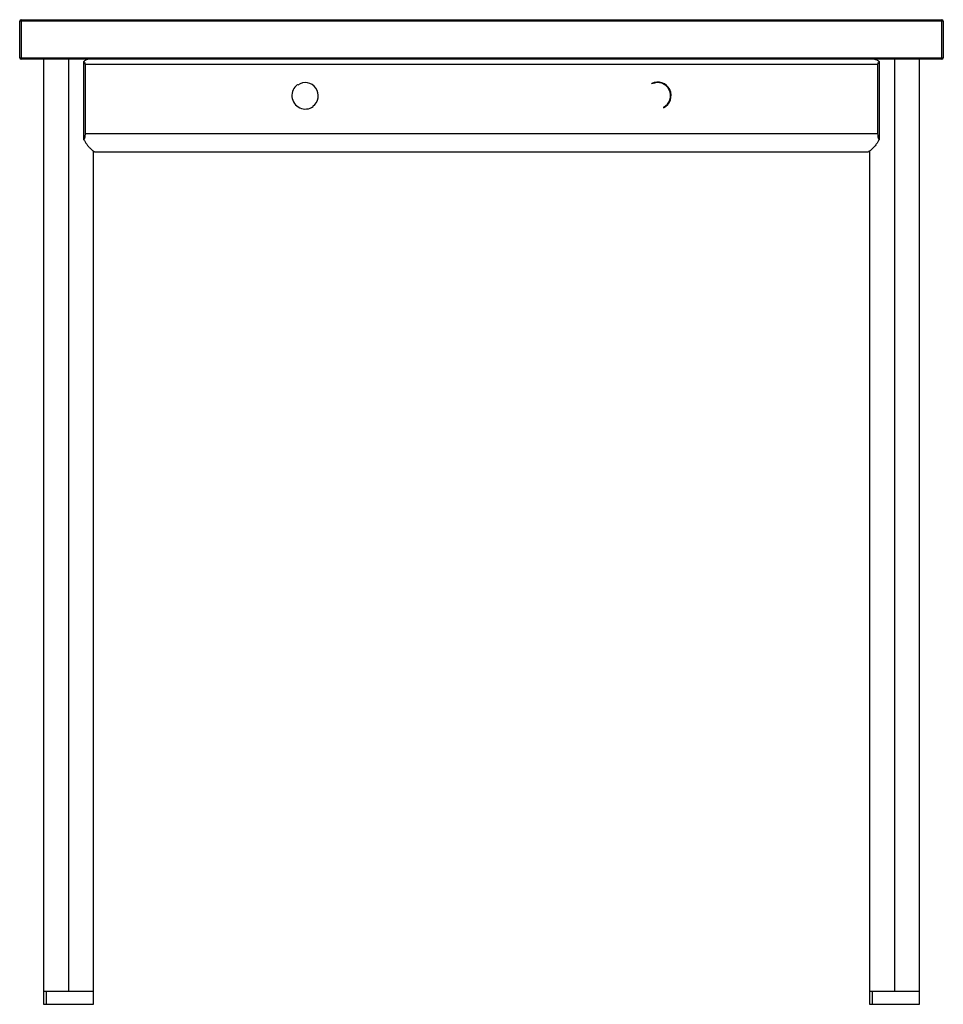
# Paper-space layout '_Back' of a CAD drawing. Header units: millimetres. Extents: x -700 to 0, y -10 to 736.
import ezdxf

# ---------------------------------------------------------------- set-up
doc = ezdxf.new("R2010")
doc.units = ezdxf.units.MM

psp = doc.layouts.new('_Back')

# ---------------------------------------------------------------- linework, layer by layer
at = {"color": 7, "linetype": 'Continuous', "lineweight": 25}
for p, q in [((0, 735), (-700, 735)), ((-700, 707), (-700, 735)), ((-699, 736), (-1, 736)), ((-699, 736), (-699, 706)), ((-1, 706), (-1, 736)), ((0, 735), (0, 707)), ((-700, 707), (0, 707)), ((-1, 706), (-699, 706)), ((-682, 706), (-682, -10)), ((-663, 706), (-663, 0)), ((-651.27, 644.91), (-651.27, 704.4)), ((-650.46, 702), (-650.46, 649.5)), ((-49.54, 702), (-650.46, 702)), ((-49.54, 649.5), (-49.54, 702)), ((-48.73, 704.4), (-48.73, 644.91)), ((-37, 706), (-37, 0)), ((-18, -10), (-18, 706)), ((-489.19, 686.49), (-489.42, 686.82)), ((-220.84, 687.3), (-221.01, 687.66)), ((-477.81, 670.51), (-477.58, 670.18)), ((-212.16, 669.7), (-211.99, 669.34)), ((-49.54, 649.5), (-650.46, 649.5)), ((-644, -10), (-644, 636.31)), ((-643.34, 636), (-56.66, 636)), ((-56, 636.31), (-56, -10)), ((-682, 0), (-644, 0)), ((-679.83, 0), (-679.83, -10)), ((-56, 0), (-18, 0)), ((-53.83, 0), (-53.83, -10)), ((-682, -10), (-644, -10)), ((-56, -10), (-18, -10))]:
    psp.add_line(p, q, dxfattribs=at)
for centre, radius, start, end in [((-699, 735), 1, 90, 180), ((-1, 735), 1, 0, 90), ((-699, 707), 1, 180, 270), ((-1, 707), 1, 270, 0), ((-483.5, 678.5), 10.21, 125.45472, 305.45472), ((-483.5, 678.5), 9.81, 305.45472, 125.45472), ((-216.5, 678.5), 10.21, 296.22898, 116.22898), ((-216.5, 678.5), 9.81, 296.22898, 116.22898)]:
    psp.add_arc(centre, radius, start, end, dxfattribs=at)
for points, knots in [([(-647.8, 706), (-648.38, 705.92), (-649.53, 705.77), (-650.69, 704.86), (-651.27, 704.4)], [0, 0, 0, 0, 0.500479, 1, 1, 1, 1]), ([(-651.27, 704.4), (-651.01, 704), (-650.57, 703.3), (-650.5, 702.39), (-650.46, 702)], [0, 0, 0, 0, 0.5799538, 1, 1, 1, 1]), ([(-52.2, 706), (-51.62, 705.92), (-50.47, 705.77), (-49.31, 704.86), (-48.73, 704.4)], [0, 0, 0, 0, 0.500479, 1, 1, 1, 1]), ([(-49.54, 702), (-49.52, 702.24), (-49.5, 702.73), (-49.25, 703.59), (-48.93, 704.09), (-48.73, 704.4)], [0, 0, 0, 0, 0.264135, 0.539966, 1, 1, 1, 1]), ([(-650.46, 649.5), (-650.51, 648.62), (-650.59, 647.02), (-651.06, 645.56), (-651.27, 644.91)], [0, 0, 0, 0, 0.552648, 1, 1, 1, 1]), ([(-48.73, 644.91), (-48.99, 645.75), (-49.44, 647.21), (-49.51, 648.81), (-49.54, 649.5)], [0, 0, 0, 0, 0.566571, 1, 1, 1, 1]), ([(-651.27, 644.91), (-650.9, 644.25), (-650.17, 642.94), (-649.05, 641.42), (-648.06, 640.2), (-647.24, 639.26), (-646.31, 638.27), (-645.32, 637.31), (-644.38, 636.52), (-643.68, 636.05), (-643.44, 636.05), (-643.34, 636.04)], [0, 0, 0, 0, 0.130519, 0.260156, 0.346614, 0.436958, 0.520217, 0.649179, 0.779608, 0.909579, 1, 1, 1, 1]), ([(-48.73, 644.91), (-49.1, 644.25), (-49.83, 642.94), (-51.09, 641.23), (-52.35, 639.71), (-53.56, 638.4), (-54.68, 637.31), (-55.62, 636.52), (-56.32, 636.05), (-56.56, 636.05), (-56.66, 636.04)], [0, 0, 0, 0, 0.130533, 0.260183, 0.390039, 0.520166, 0.649142, 0.779585, 0.909569, 1, 1, 1, 1])]:
    psp.add_open_spline(points, degree=3, knots=knots, dxfattribs=at)

doc.saveas('drawing.dxf')
